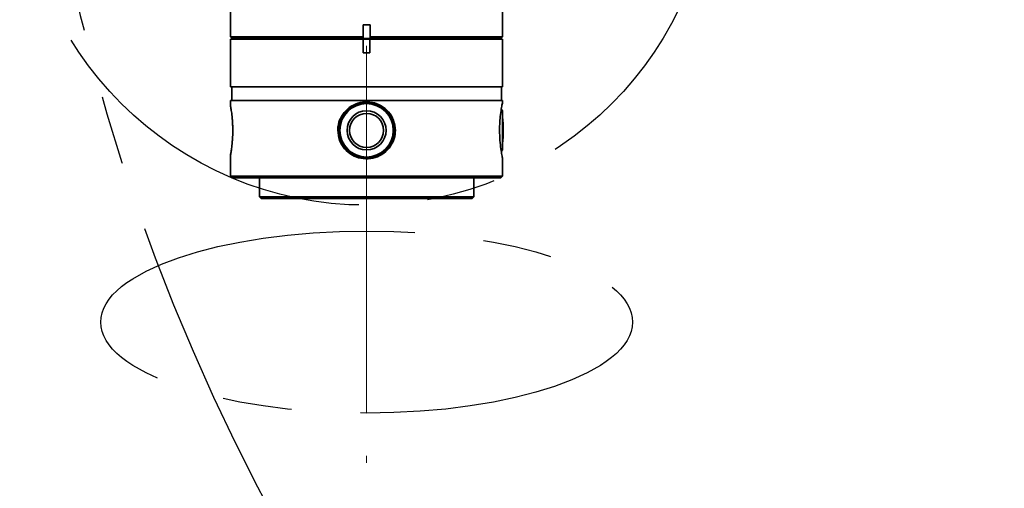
# Model space of a CAD drawing. Header units: millimetres. Extents: x -55 to 731, y 0 to 297.
# Tile 12 of 20: x 227 to 263, y 154 to 172. Entities that reach past the tile are written whole.
import ezdxf

# ---------------------------------------------------------------- set-up
doc = ezdxf.new("R2010")
doc.units = ezdxf.units.MM
doc.linetypes.add('CENTERX2', pattern=[20.32, 12.7, -2.54, 2.54, -2.54])
doc.layers.add('中心线层', color=6, linetype='CENTERX2', lineweight=25)
doc.layers.add('标注层', color=150, linetype='Continuous')
doc.styles.add('SLDTEXTSTYLE0', font='仿宋_GB2312')
doc.dimstyles.new('SLDDIMSTYLE1', dxfattribs={"dimtxt": 3.5, "dimasz": 4, "dimexe": 0, "dimexo": 0.0625, "dimgap": 0.875, "dimtad": 0, "dimtih": 1, "dimtoh": 1, "dimlfac": 8, "dimrnd": 1e-09, "dimzin": 12, "dimdsep": 46, "dimtxsty": 'SLDTEXTSTYLE0', "dimsah": 1, "dimcen": 0, "dimadec": 0, "dimazin": 3, "dimtfac": 1, "dimtdec": 3, "dimtofl": 0, "dimtmove": 0, "dimatfit": 3, "dimfxl": 0, "dimfrac": 2, "dimtolj": 1, "dimtzin": 12, "dimarcsym": 0})

# ---------------------------------------------------------------- blocks, each defined once
blk = doc.blocks.new('_D_3')
at = {"layer": '标注层'}
for p, q in [((359.978, 245.254), (374.01, 259.229)), ((374.01, 259.229), (387.027, 259.229))]:
    blk.add_line(p, q, dxfattribs=at)
blk.add_solid([(359.978, 245.254), (363.165, 247.723), (362.459, 248.431)], dxfattribs=at)
at = {"layer": '标注层', "char_height": 3.5, "attachment_point": 1, "style": 'SLDTEXTSTYLE0'}
for s, insert in [('%%c', (375.01, 263.74)), ('1244', (378.88, 263.74))]:
    blk.add_mtext(s, dxfattribs=dict(at, insert=insert))

msp = doc.modelspace()

# ---------------------------------------------------------------- linework, layer by layer
at = {"color": 7, "linetype": 'Continuous', "lineweight": 35}
for p, q in [((234.8852, 177.8304), (234.8852, 171.0791)), ((244.8852, 171.0791), (244.8852, 177.5367)), ((240.0111, 171.5162), (239.7599, 171.5162)), ((239.7599, 171.0791), (239.7599, 171.5162)), ((240.0111, 171.5162), (240.0111, 171.0791)), ((240.0111, 171.0556), (240.0111, 171.5162)), ((234.8852, 171.0791), (234.9477, 171.0166)), ((234.8852, 171.0791), (239.7599, 171.0791)), ((234.8852, 170.9912), (234.8852, 169.2412)), ((239.7605, 170.9912), (234.8852, 170.9912)), ((234.9477, 171.0166), (234.9477, 171.0162)), ((239.766, 171.0166), (234.9477, 171.0166)), ((239.766, 171.0162), (234.9477, 171.0162)), ((235.1977, 171.0162), (235.1977, 170.9912)), ((239.7599, 171.0556), (239.7599, 171.0791)), ((239.766, 171.0166), (239.7599, 171.0556)), ((239.7605, 170.4912), (239.7605, 170.9912)), ((240.0105, 170.9912), (239.7605, 170.9912)), ((239.766, 171.0162), (239.766, 171.0166)), ((240.0049, 171.0162), (239.766, 171.0162)), ((240.0111, 171.0556), (240.0049, 171.0166)), ((240.0049, 171.0166), (244.8227, 171.0166)), ((240.0049, 171.0166), (240.0049, 171.0162)), ((240.0049, 171.0162), (244.8227, 171.0162)), ((240.0105, 170.9912), (240.0105, 170.4912)), ((244.8852, 170.9912), (240.0105, 170.9912)), ((240.0111, 171.0791), (244.8852, 171.0791)), ((240.0111, 171.0791), (240.0111, 171.0556)), ((244.5727, 170.9912), (244.5727, 171.0162)), ((244.8227, 171.0166), (244.8852, 171.0791)), ((244.8227, 171.0162), (244.8227, 171.0166)), ((244.8852, 169.2412), (244.8852, 170.9912)), ((240.0105, 170.4912), (239.7605, 170.4912)), ((234.8852, 169.2412), (244.8852, 169.2412)), ((234.9289, 169.2412), (234.9289, 168.7412)), ((244.8414, 168.7412), (244.8414, 169.2412)), ((234.8852, 168.7412), (234.8852, 168.537)), ((234.8852, 168.7412), (244.8852, 168.7412)), ((244.8852, 168.6737), (244.8852, 168.7412)), ((239.8855, 168.6225), (239.8855, 168.6225)), ((244.8806, 168.36), (244.8362, 168.4221)), ((239.8855, 168.266), (239.8855, 168.266)), ((238.8792, 167.6423), (238.8276, 167.6424)), ((238.8792, 167.6412), (238.8792, 167.6423)), ((240.9433, 167.6412), (240.8917, 167.6412)), ((239.8855, 167.0165), (239.8855, 167.0165)), ((244.8366, 166.8609), (244.8806, 166.9225)), ((234.8852, 166.7457), (234.8852, 165.9537)), ((239.8855, 166.66), (239.8855, 166.66)), ((244.8852, 165.9537), (244.8852, 166.6089)), ((234.8852, 165.9537), (234.9477, 165.8912)), ((234.8852, 165.9537), (244.8852, 165.9537)), ((234.9477, 165.8912), (237.3795, 165.8912)), ((235.9477, 165.8912), (235.9477, 165.2037)), ((237.3795, 165.8912), (244.8227, 165.8912)), ((243.8227, 165.2037), (243.8227, 165.8912)), ((244.8227, 165.8912), (244.8852, 165.9537)), ((235.9477, 165.2037), (236.0102, 165.1412)), ((235.9477, 165.2037), (237.887, 165.2037)), ((243.7602, 165.1412), (236.0102, 165.1412)), ((237.887, 165.2037), (243.8227, 165.2037)), ((243.7602, 165.1412), (243.8227, 165.2037))]:
    msp.add_line(p, q, dxfattribs=at)
at = {"color": 7, "linetype": 'Continuous', "lineweight": 35, "flags": 128}
msp.add_lwpolyline([(244.8806, 166.9225), (244.8806, 166.9352), (244.8806, 166.9909), (244.8806, 167.0874), (244.8806, 167.2188), (244.8806, 167.3767), (244.8806, 167.5512), (244.8806, 167.7313), (244.8806, 167.9058), (244.8806, 168.0637), (244.8806, 168.1951), (244.8806, 168.2916), (244.8806, 168.3473), (244.8806, 168.36)], dxfattribs=at)
at = {"color": 7, "linetype": 'Continuous', "lineweight": 35}
for radius in [0.9813, 0.7188, 0.6247]:
    msp.add_circle((239.8855, 167.6412), radius, dxfattribs=at)
for centre, radius, start, end in [((239.8855, 167.6412), 1.0063, 270, 90), ((239.8855, 167.6412), 0.9813, 90, 179.97265), ((239.8855, 167.6412), 0.6247, 90, 270), ((239.9056, 167.6412), 5, 354.26803, 5.73197), ((239.8855, 167.6412), 0.9813, 179.97265, 270)]:
    msp.add_arc(centre, radius, start, end, dxfattribs=at)
for points, knots in [([(238.8276, 167.6424), (238.8299, 167.6922), (238.8366, 167.8424), (238.9165, 168.0997), (239.1063, 168.3776), (239.3927, 168.59), (239.7375, 168.698), (240.0985, 168.6866), (240.4346, 168.5591), (240.7082, 168.329), (240.9038, 168.0128), (240.93, 167.767), (240.9433, 167.6412)], [0, 0, 0, 0, 0.0452671, 0.1365506, 0.2409089, 0.3480351, 0.4564755, 0.5637955, 0.6702833, 0.7778012, 0.8862472, 1, 1, 1, 1]), ([(238.8792, 167.6423), (238.8815, 167.6921), (238.8884, 167.8425), (238.9697, 168.0959), (239.1587, 168.3645), (239.4376, 168.5639), (239.7683, 168.66), (240.1091, 168.6414), (240.4229, 168.514), (240.6773, 168.2909), (240.8563, 167.9896), (240.8798, 167.7582), (240.8917, 167.6412)], [0, 0, 0, 0, 0.0473352, 0.1428435, 0.2485483, 0.3564307, 0.4643724, 0.5701017, 0.6748022, 0.7811262, 0.8893458, 1, 1, 1, 1]), ([(244.7721, 167.6424), (244.7725, 167.6922), (244.774, 167.8424), (244.791, 168.0994), (244.8264, 168.3788), (244.8634, 168.5854), (244.8855, 168.6894), (244.8829, 168.6772), (244.8822, 168.6737)], [0, 0, 0, 0, 0.0905276, 0.2730818, 0.4817828, 0.6960202, 0.9128845, 1, 1, 1, 1]), ([(234.8857, 168.537), (234.8856, 168.5378), (234.885, 168.5407), (234.8886, 168.5209), (234.8986, 168.4637), (234.9158, 168.3573), (234.9342, 168.2146), (234.9472, 168.0915), (234.958, 167.9537), (234.9658, 167.8024), (234.9668, 167.6956), (234.9674, 167.6412)], [0, 0, 0, 0, 0.0362007, 0.1407017, 0.2451993, 0.456387, 0.5626596, 0.6686598, 0.7737321, 0.8849981, 1, 1, 1, 1]), ([(234.9674, 167.6412), (234.9673, 167.6209), (234.967, 167.5597), (234.9644, 167.4584), (234.9581, 167.3317), (234.9483, 167.2037), (234.9313, 167.0378), (234.9121, 166.902), (234.8969, 166.8092), (234.889, 166.764), (234.8852, 166.7425), (234.8856, 166.7449), (234.8857, 166.7457)], [0, 0, 0, 0, 0.0431719, 0.1296735, 0.2161721, 0.321465, 0.4267503, 0.6395504, 0.7460737, 0.8514756, 0.9563315, 1, 1, 1, 1]), ([(240.9433, 167.6412), (240.9412, 167.5915), (240.9346, 167.4412), (240.855, 167.1839), (240.6656, 166.9058), (240.3794, 166.6931), (240.0348, 166.5847), (239.6738, 166.5956), (239.3375, 166.7227), (239.0636, 166.9526), (238.8672, 167.2692), (238.841, 167.5158), (238.8276, 167.6424)], [0, 0, 0, 0, 0.0452276, 0.1364313, 0.240711, 0.3477556, 0.456122, 0.563378, 0.6697909, 0.7772368, 0.8856109, 1, 1, 1, 1]), ([(240.8917, 167.6412), (240.8895, 167.5914), (240.8827, 167.4411), (240.8018, 167.1877), (240.6131, 166.9189), (240.3345, 166.7191), (240.0039, 166.6226), (239.6631, 166.6409), (239.3491, 166.7679), (239.0944, 166.9907), (238.9149, 167.292), (238.8912, 167.5239), (238.8792, 167.6412)], [0, 0, 0, 0, 0.0473093, 0.142765, 0.2484264, 0.356266, 0.4641767, 0.56988, 0.6745424, 0.7808253, 0.8890043, 1, 1, 1, 1]), ([(244.8822, 166.6089), (244.8825, 166.6073), (244.8834, 166.603), (244.8576, 166.726), (244.8194, 166.9517), (244.7809, 167.2694), (244.7751, 167.5158), (244.7721, 167.6424)], [0, 0, 0, 0, 0.126372, 0.339292, 0.5542777, 0.7711217, 1, 1, 1, 1]), ([(234.8851, 166.7426), (234.8887, 166.7455), (234.896, 166.7514), (234.9032, 166.7572), (234.9068, 166.7601)], [0, 0, 0, 0, 0.500104, 1, 1, 1, 1])]:
    msp.add_open_spline(points, degree=3, knots=knots, dxfattribs=at)
at = {"layer": '中心线层', "linetype": 'CENTERX2', "lineweight": 18, "ltscale": 0.625}
for p, q in [((239.8852, 170.7412), (239.8852, 165.9537)), ((239.8852, 165.9537), (239.8852, 165.8912)), ((239.8852, 165.2037), (239.8852, 165.8912)), ((239.8852, 165.2037), (239.8852, 155.4195))]:
    msp.add_line(p, q, dxfattribs=at)
at = {"layer": '中心线层', "linetype": 'CENTERX2'}
msp.add_circle((239.886, 177.6415), 12.75, dxfattribs=at)
msp.add_arc((304.8859, 190.3912), 77.75, 95, 85, dxfattribs=at)
msp.add_ellipse((239.886, 160.5966), major_axis=(-9.773, 0), ratio=0.3422855, dxfattribs=at)

# ---------------------------------------------------------------- dimensions: what is measured, and where the dimension line sits
at = {"layer": '标注层'}
dim = msp.add_diameter_dim_2p(p1=(249.7942, 135.5281), p2=(359.9777, 245.2544), dimstyle='SLDDIMSTYLE1', dxfattribs=at)
dim.commit()
dim.dimension.update_dxf_attribs({"geometry": '_D_3', "text_midpoint": (381.0188, 261.5523), "dimtype": 163})

doc.saveas('drawing.dxf')
